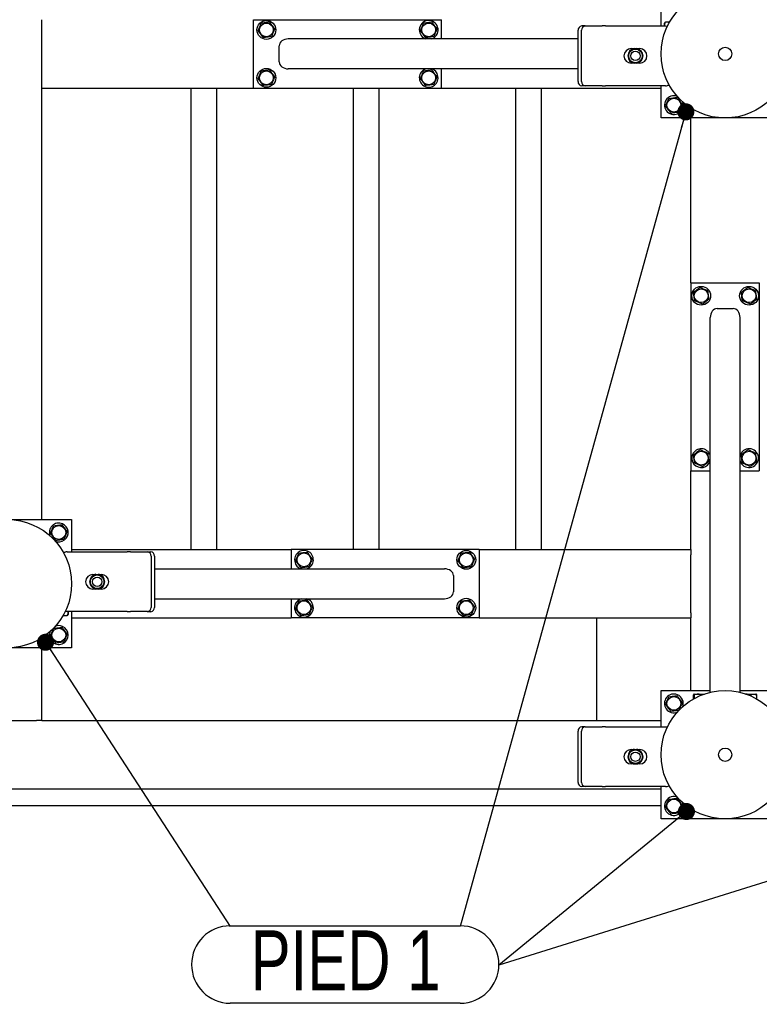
# Model space of a CAD drawing. Header units: millimetres. Extents: x 0 to 841, y 0 to 594.
# Tile 150 of 177: x 539 to 583, y 316 to 374. Entities that reach past the tile are written whole.
import ezdxf

# ---------------------------------------------------------------- set-up
doc = ezdxf.new("R2010")
doc.units = ezdxf.units.MM
doc.layers.add('COTES', color=1, linetype='Continuous')
doc.layers.add('NOTES', color=6, linetype='Continuous')
doc.layers.add('TRAIT-FORT', color=4, linetype='Continuous', lineweight=25)
doc.styles.add('SLDTEXTSTYLE1', font='TXT', dxfattribs={"width": 0.75})
doc.dimstyles.new('SLDDIMSTYLE0', dxfattribs={"dimtxt": 3, "dimasz": 2, "dimexe": 0, "dimexo": 0.0625, "dimgap": 0.75, "dimtad": 1, "dimdec": 0, "dimlfac": 20, "dimrnd": 1e-09, "dimzin": 12, "dimdsep": 46, "dimtxsty": 'SLDTEXTSTYLE1', "dimsah": 1, "dimcen": 0.09, "dimadec": 0, "dimazin": 3, "dimtfac": 1, "dimtdec": 0, "dimtofl": 0, "dimtmove": 0, "dimatfit": 3, "dimfxl": 1, "dimfrac": 2, "dimtolj": 1, "dimtzin": 12, "dimarcsym": 0})
doc.dimstyles.new('SLDDIMSTYLE2', dxfattribs={"dimtxt": 0.18, "dimasz": 1, "dimexe": 0, "dimexo": 0.0625, "dimgap": 0, "dimtad": 0, "dimtih": 1, "dimtoh": 1, "dimdec": 0, "dimrnd": 1e-09, "dimzin": 0, "dimdsep": 46, "dimtxsty": 'Standard', "dimblk1": 'DOT', "dimblk2": 'DOT', "dimsah": 1, "dimcen": 0.09, "dimadec": 0, "dimazin": 0, "dimtfac": 1, "dimtdec": 0, "dimtofl": 0, "dimtmove": 0, "dimatfit": 3, "dimldrblk": 'DOT', "dimfxl": 1, "dimfrac": 2, "dimtolj": 1, "dimtzin": 0, "dimarcsym": 0})

# ---------------------------------------------------------------- blocks, each defined once
blk = doc.blocks.new('_D_33')
at = {"layer": 'COTES', "color": 1, "transparency": 16777216}
for p, q in [((489.662, 327.883), (474.057, 327.883)), ((475.057, 327.883), (475.057, 290.383)), ((620.662, 290.383), (474.057, 290.383))]:
    blk.add_line(p, q, dxfattribs=at)
for points in [[(475.057, 327.883), (474.557, 325.883), (475.557, 325.883)], [(475.057, 290.383), (475.557, 292.383), (474.557, 292.383)]]:
    blk.add_solid(points, dxfattribs=at)
at = {"layer": 'COTES', "color": 1, "transparency": 16777216, "char_height": 3, "attachment_point": 1, "rotation": 90, "style": 'SLDTEXTSTYLE1'}
for s, insert in [('TOLES', (471.19, 307.448)), ('750', (471.19, 299.673))]:
    blk.add_mtext(s, dxfattribs=dict(at, insert=insert))
blk = doc.blocks.new('SW_NOTE_30')
at = {"layer": 'NOTES', "color": 0}
for p, q in [((-15.723, 2.31), (-2.264, 2.31)), ((-2.264, -2.218), (-15.723, -2.218))]:
    blk.add_line(p, q, dxfattribs=at)
for centre, start, end in [((-15.723, 0.046), 90, 270), ((-2.264, 0.046), 270, 90)]:
    blk.add_arc(centre, 2.264, start, end, dxfattribs=at)
at = {"layer": 'NOTES', "color": 0, "insert": (-8.971, 2.041), "char_height": 3.5, "attachment_point": 2, "style": 'SLDTEXTSTYLE1'}
blk.add_mtext('PIED 1', dxfattribs=at)
blk = doc.blocks.new('_Dot')
at = {"color": 0, "linetype": 'ByBlock', "lineweight": -2}
blk.add_line((-0.5, 0), (-1, 0), dxfattribs=at)
at = {"color": 0, "linetype": 'ByBlock', "const_width": 0.5}
blk.add_lwpolyline([(-0.25, 0, 1), (0.25, 0, 1)], format="xyb", close=True, dxfattribs=at)

msp = doc.modelspace()

# ---------------------------------------------------------------- linework, layer by layer
at = {"layer": 'TRAIT-FORT', "color": 4, "linetype": 'Continuous', "lineweight": 25}
for p, q in [((576.912, 373.515), (576.912, 375.633)), ((540.662, 373.583), (540.662, 373.883)), ((553.062, 369.883), (553.062, 373.883)), ((553.062, 373.883), (564.062, 373.883)), ((564.062, 372.758), (564.062, 373.883)), ((540.662, 370.183), (540.662, 373.583)), ((572.474, 373.515), (572.274, 373.515)), ((572.474, 373.515), (573.463, 373.515)), ((573.663, 373.515), (573.463, 373.515)), ((573.663, 373.515), (577.163, 373.515)), ((577.126, 373.711), (577.112, 373.687)), ((577.112, 373.515), (577.112, 373.687)), ((577.401, 373.735), (577.162, 373.735)), ((572.057, 372.758), (555.088, 372.758)), ((563.101, 372.775), (563.148, 372.758)), ((572.057, 370.265), (572.057, 373.265)), ((572.257, 370.265), (572.257, 373.265)), ((554.562, 371.408), (554.562, 372.358)), ((575.163, 372.19), (575.291, 372.19)), ((575.278, 372.168), (575.325, 372.194)), ((575.325, 372.194), (575.329, 372.199)), ((575.325, 372.153), (575.325, 372.194)), ((575.329, 372.199), (575.34, 372.19)), ((575.34, 372.156), (575.34, 372.19)), ((575.487, 372.19), (575.498, 372.199)), ((575.487, 372.156), (575.487, 372.19)), ((575.498, 372.199), (575.502, 372.194)), ((575.502, 372.194), (575.502, 372.153)), ((575.502, 372.194), (575.549, 372.168)), ((575.536, 372.19), (575.663, 372.19)), ((572.057, 371.008), (555.088, 371.008)), ((564.062, 369.883), (564.062, 371.008)), ((575.291, 371.34), (575.163, 371.34)), ((575.325, 371.336), (575.278, 371.362)), ((575.325, 371.336), (575.325, 371.378)), ((575.329, 371.331), (575.325, 371.336)), ((575.34, 371.34), (575.329, 371.331)), ((575.34, 371.374), (575.34, 371.34)), ((575.487, 371.374), (575.487, 371.34)), ((575.498, 371.331), (575.487, 371.34)), ((575.502, 371.336), (575.498, 371.331)), ((575.502, 371.378), (575.502, 371.336)), ((575.549, 371.362), (575.502, 371.336)), ((575.663, 371.34), (575.536, 371.34)), ((540.662, 369.883), (540.662, 370.183)), ((540.662, 344.633), (540.662, 369.883)), ((540.662, 369.883), (553.062, 369.883)), ((549.412, 342.883), (549.412, 369.883)), ((550.912, 342.883), (550.912, 369.883)), ((553.062, 369.883), (564.062, 369.883)), ((558.912, 342.883), (558.912, 369.883)), ((560.412, 342.883), (560.412, 369.883)), ((564.062, 369.883), (576.912, 369.883)), ((568.412, 342.883), (568.412, 369.883)), ((569.912, 342.883), (569.912, 369.883)), ((572.474, 370.015), (572.274, 370.015)), ((573.463, 370.015), (572.474, 370.015)), ((573.463, 370.015), (573.663, 370.015)), ((577.163, 370.015), (573.663, 370.015)), ((576.912, 368.133), (576.912, 370.015)), ((577.401, 370.031), (577.289, 370.031)), ((584.412, 368.133), (576.912, 368.133)), ((578.662, 358.483), (578.662, 368.133)), ((578.662, 358.483), (578.662, 347.483)), ((578.662, 358.483), (582.662, 358.483)), ((582.662, 358.483), (582.662, 347.483)), ((580.187, 356.983), (581.137, 356.983)), ((579.787, 334.53), (579.787, 356.458)), ((581.537, 334.53), (581.537, 356.458)), ((581.554, 348.444), (581.537, 348.397)), ((578.662, 342.883), (578.662, 347.483)), ((578.662, 347.483), (579.787, 347.483)), ((581.537, 347.483), (582.662, 347.483)), ((534.912, 344.633), (542.412, 344.633)), ((542.412, 344.633), (542.412, 342.751)), ((542.161, 342.751), (545.661, 342.751)), ((542.412, 342.883), (555.262, 342.883)), ((545.861, 342.751), (545.661, 342.751)), ((545.861, 342.751), (546.85, 342.751)), ((546.85, 342.751), (547.05, 342.751)), ((555.262, 342.883), (555.262, 341.758)), ((566.262, 342.883), (555.262, 342.883)), ((566.262, 342.883), (578.662, 342.883)), ((566.262, 342.883), (566.262, 338.883)), ((578.662, 342.883), (578.662, 342.583)), ((541.923, 342.735), (542.035, 342.735)), ((547.067, 342.501), (547.067, 339.501)), ((547.267, 342.501), (547.267, 339.501)), ((578.662, 339.183), (578.662, 342.583)), ((547.267, 341.758), (564.237, 341.758)), ((543.661, 341.426), (543.788, 341.426)), ((543.775, 341.404), (543.822, 341.43)), ((543.822, 341.43), (543.827, 341.435)), ((543.822, 341.389), (543.822, 341.43)), ((543.827, 341.435), (543.838, 341.426)), ((543.838, 341.392), (543.838, 341.426)), ((543.984, 341.426), (543.995, 341.435)), ((543.984, 341.392), (543.984, 341.426)), ((543.995, 341.435), (543.999, 341.43)), ((543.999, 341.43), (543.999, 341.389)), ((543.999, 341.43), (544.046, 341.404)), ((544.033, 341.426), (544.161, 341.426)), ((564.762, 341.358), (564.762, 340.408)), ((543.788, 340.576), (543.661, 340.576)), ((543.822, 340.572), (543.775, 340.599)), ((543.822, 340.572), (543.822, 340.614)), ((543.827, 340.567), (543.822, 340.572)), ((543.838, 340.576), (543.827, 340.567)), ((543.838, 340.61), (543.838, 340.576)), ((543.984, 340.61), (543.984, 340.576)), ((543.995, 340.567), (543.984, 340.576)), ((543.999, 340.572), (543.995, 340.567)), ((543.999, 340.614), (543.999, 340.572)), ((544.046, 340.599), (543.999, 340.572)), ((544.161, 340.576), (544.033, 340.576)), ((547.267, 340.008), (564.237, 340.008)), ((555.262, 340.008), (555.262, 338.883)), ((556.223, 339.991), (556.176, 340.008)), ((541.923, 339.031), (542.162, 339.031)), ((545.661, 339.251), (542.161, 339.251)), ((542.198, 339.055), (542.212, 339.079)), ((542.212, 339.251), (542.212, 339.079)), ((542.412, 339.251), (542.412, 337.133)), ((542.412, 338.883), (555.262, 338.883)), ((545.661, 339.251), (545.861, 339.251)), ((546.85, 339.251), (545.861, 339.251)), ((546.85, 339.251), (547.05, 339.251)), ((566.262, 338.883), (555.262, 338.883)), ((566.262, 338.883), (578.662, 338.883)), ((573.162, 332.883), (573.162, 338.883)), ((578.662, 339.183), (578.662, 338.883)), ((578.662, 334.633), (578.662, 338.883)), ((542.412, 337.133), (534.912, 337.133)), ((540.662, 332.883), (540.662, 337.133)), ((576.912, 332.515), (576.912, 334.633)), ((576.912, 334.633), (579.787, 334.633)), ((578.81, 334.144), (578.81, 334.383)), ((578.858, 334.433), (578.834, 334.419)), ((578.858, 334.433), (579.454, 334.433)), ((578.871, 334.178), (578.871, 334.383)), ((581.537, 334.633), (584.412, 334.633)), ((581.87, 334.433), (582.466, 334.433)), ((582.123, 334.337), (582.123, 334.383)), ((582.49, 334.419), (582.466, 334.433)), ((582.514, 334.144), (582.514, 334.383)), ((536.962, 332.883), (540.362, 332.883)), ((540.662, 332.883), (540.362, 332.883)), ((540.662, 332.883), (576.912, 332.883)), ((572.474, 332.515), (572.274, 332.515)), ((572.474, 332.515), (573.463, 332.515)), ((573.663, 332.515), (573.463, 332.515)), ((573.663, 332.515), (577.163, 332.515)), ((572.057, 329.265), (572.057, 332.265)), ((572.257, 329.265), (572.257, 332.265)), ((575.163, 331.19), (575.291, 331.19)), ((575.278, 331.168), (575.325, 331.194)), ((575.325, 331.194), (575.329, 331.199)), ((575.325, 331.153), (575.325, 331.194)), ((575.329, 331.199), (575.34, 331.19)), ((575.34, 331.156), (575.34, 331.19)), ((575.487, 331.19), (575.498, 331.199)), ((575.487, 331.156), (575.487, 331.19)), ((575.498, 331.199), (575.502, 331.194)), ((575.502, 331.194), (575.502, 331.153)), ((575.502, 331.194), (575.549, 331.168)), ((575.536, 331.19), (575.663, 331.19)), ((575.291, 330.34), (575.163, 330.34)), ((575.325, 330.336), (575.278, 330.362)), ((575.325, 330.336), (575.325, 330.378)), ((575.329, 330.331), (575.325, 330.336)), ((575.34, 330.34), (575.329, 330.331)), ((575.34, 330.374), (575.34, 330.34)), ((575.487, 330.374), (575.487, 330.34)), ((575.498, 330.331), (575.487, 330.34)), ((575.502, 330.336), (575.498, 330.331)), ((575.502, 330.378), (575.502, 330.336)), ((575.549, 330.362), (575.502, 330.336)), ((575.663, 330.34), (575.536, 330.34)), ((572.474, 329.015), (572.274, 329.015)), ((573.463, 329.015), (572.474, 329.015)), ((573.463, 329.015), (573.663, 329.015)), ((577.163, 329.015), (573.663, 329.015)), ((576.912, 327.133), (576.912, 329.015)), ((521.262, 328.883), (576.912, 328.883)), ((576.912, 327.883), (497.412, 327.883)), ((584.412, 327.133), (576.912, 327.133))]:
    msp.add_line(p, q, dxfattribs=at)
at = {"layer": 'TRAIT-FORT', "color": 4, "linetype": 'Continuous', "lineweight": 25, "flags": 128}
for points in [[(577.163, 373.515), (577.261, 373.505), (577.286, 373.5)], [(542.161, 339.251), (542.063, 339.261), (542.038, 339.266)], [(577.163, 332.515), (577.261, 332.505), (577.28, 332.501)]]:
    msp.add_lwpolyline(points, dxfattribs=at)
at = {"layer": 'TRAIT-FORT', "color": 4, "linetype": 'Continuous', "lineweight": 25}
for centre, radius in [((580.662, 371.883), 3.75), ((553.812, 373.283), 0.55), ((553.812, 373.283), 0.404), ((563.312, 373.283), 0.404), ((575.413, 371.765), 0.397), ((580.662, 371.883), 0.389), ((575.413, 371.765), 0.272), ((553.812, 370.483), 0.55), ((553.812, 370.483), 0.404), ((563.312, 370.483), 0.404), ((577.662, 368.883), 0.404), ((579.262, 357.733), 0.55), ((579.262, 357.733), 0.404), ((582.062, 357.733), 0.55), ((582.062, 357.733), 0.404), ((579.262, 348.233), 0.404), ((582.062, 348.233), 0.404), ((538.662, 340.883), 3.75), ((541.662, 343.883), 0.404), ((565.512, 342.283), 0.55), ((556.012, 342.283), 0.404), ((565.512, 342.283), 0.404), ((543.911, 341.001), 0.397), ((543.911, 341.001), 0.272), ((556.012, 339.483), 0.404), ((565.512, 339.483), 0.55), ((565.512, 339.483), 0.404), ((541.662, 337.883), 0.404), ((580.662, 330.883), 3.75), ((577.662, 333.883), 0.404), ((580.662, 330.883), 0.389), ((575.413, 330.765), 0.397), ((575.413, 330.765), 0.272), ((577.662, 327.883), 0.404)]:
    msp.add_circle(centre, radius, dxfattribs=at)
for centre, radius, start, end in [((563.312, 373.283), 0.55, 287.34144, 247.47733), ((572.292, 373.281), 0.235, 94.40195, 183.81126), ((572.492, 373.281), 0.235, 94.40195, 183.81126), ((575.163, 371.765), 0.425, 90, 270), ((575.413, 371.765), 0.442, 100.96644, 259.03356), ((575.413, 371.765), 0.425, 108.57513, 251.42487), ((575.413, 371.765), 0.442, 280.96644, 79.03356), ((575.413, 371.765), 0.425, 288.57513, 71.42487), ((575.663, 371.765), 0.425, 270, 90), ((563.312, 370.483), 0.55, 107.34144, 247.47733), ((563.312, 370.483), 0.55, 247.47733, 72.65856), ((572.292, 370.249), 0.235, 176.18874, 265.59805), ((572.492, 370.249), 0.235, 176.18874, 265.59805), ((577.163, 370.515), 0.5, 270, 296.94304), ((577.662, 368.883), 0.55, 69.54612, 20.45389), ((579.262, 348.233), 0.55, 17.34144, 157.47733), ((582.062, 348.233), 0.55, 197.34144, 157.47733), ((579.262, 348.233), 0.55, 157.47733, 342.65856), ((541.662, 343.883), 0.55, 67.47733, 202.09162), ((541.662, 343.883), 0.55, 247.12036, 67.47733), ((542.161, 342.251), 0.5, 90, 116.94304), ((546.832, 342.517), 0.235, 356.18874, 85.59805), ((547.032, 342.517), 0.235, 356.18874, 85.59805), ((556.012, 342.283), 0.55, 67.47733, 252.65856), ((556.012, 342.283), 0.55, 287.34144, 67.47733), ((543.661, 341.001), 0.425, 90, 270), ((543.911, 341.001), 0.442, 100.96644, 259.03356), ((543.911, 341.001), 0.425, 108.57513, 251.42487), ((543.911, 341.001), 0.442, 280.96644, 79.03356), ((543.911, 341.001), 0.425, 288.57513, 71.42487), ((544.161, 341.001), 0.425, 270, 90), ((556.012, 339.483), 0.55, 107.34144, 67.47733), ((546.832, 339.485), 0.235, 274.40195, 3.81126), ((547.032, 339.485), 0.235, 274.40195, 3.81126), ((541.662, 337.883), 0.55, 156.3019, 67.47733), ((541.662, 337.883), 0.55, 67.47733, 113.8641), ((577.662, 333.883), 0.55, 67.47733, 290.62426), ((577.662, 333.883), 0.55, 339.3757, 67.47733), ((572.292, 332.281), 0.235, 94.40195, 183.81126), ((572.492, 332.281), 0.235, 94.40195, 183.81126), ((575.163, 330.765), 0.425, 90, 270), ((575.413, 330.765), 0.442, 100.96644, 259.03356), ((575.413, 330.765), 0.425, 108.57513, 251.42487), ((575.413, 330.765), 0.442, 280.96644, 79.03356), ((575.413, 330.765), 0.425, 288.57513, 71.42487), ((575.663, 330.765), 0.425, 270, 90), ((572.292, 329.249), 0.235, 176.18874, 265.59805), ((572.492, 329.249), 0.235, 176.18874, 265.59805), ((577.163, 329.515), 0.5, 270, 296.11089), ((577.662, 327.883), 0.55, 67.47733, 24.28368)]:
    msp.add_arc(centre, radius, start, end, dxfattribs=at)
for centre, major_axis, start_param, end_param in [((555.088, 372.358), (-0.525, 0), 4.712389, 6.283185), ((555.088, 371.408), (-0.525, 0), 0, 1.570796), ((580.187, 356.458), (0, 0.525), 0, 1.570796), ((581.137, 356.458), (0, 0.525), 4.712389, 6.283185), ((564.237, 341.358), (0.525, 0), 0, 1.570796), ((564.237, 340.408), (0.525, 0), 4.712389, 6.283185)]:
    msp.add_ellipse(centre, major_axis=major_axis, ratio=0.761243, start_param=start_param, end_param=end_param, dxfattribs=at)
for points, knots in [([(553.325, 373.222), (553.342, 373.262), (553.375, 373.341), (553.425, 373.459), (553.472, 373.571), (553.501, 373.64), (553.516, 373.675)], [0, 0, 0, 0, 0.264605, 0.534948, 0.765343, 1, 1, 1, 1]), ([(554.003, 373.735), (553.941, 373.727), (553.839, 373.715), (553.69, 373.696), (553.59, 373.684), (553.533, 373.677), (553.516, 373.675)], [0, 0, 0, 0, 0.3855495, 0.6376419, 0.8965462, 1, 1, 1, 1]), ([(554.299, 373.344), (554.273, 373.378), (554.221, 373.446), (554.144, 373.548), (554.071, 373.645), (554.026, 373.705), (554.003, 373.735)], [0, 0, 0, 0, 0.264605, 0.534948, 0.765343, 1, 1, 1, 1]), ([(554.299, 373.344), (554.282, 373.304), (554.249, 373.225), (554.199, 373.108), (554.152, 372.995), (554.123, 372.926), (554.108, 372.892)], [0, 0, 0, 0, 0.264605, 0.534948, 0.765343, 1, 1, 1, 1]), ([(562.825, 373.222), (562.842, 373.262), (562.875, 373.341), (562.925, 373.459), (562.972, 373.571), (563.001, 373.64), (563.016, 373.675)], [0, 0, 0, 0, 0.264605, 0.534948, 0.765343, 1, 1, 1, 1]), ([(563.503, 373.735), (563.441, 373.727), (563.339, 373.715), (563.19, 373.696), (563.09, 373.684), (563.033, 373.677), (563.016, 373.675)], [0, 0, 0, 0, 0.3855495, 0.6376419, 0.8965462, 1, 1, 1, 1]), ([(563.799, 373.344), (563.773, 373.378), (563.721, 373.446), (563.644, 373.548), (563.571, 373.645), (563.526, 373.705), (563.503, 373.735)], [0, 0, 0, 0, 0.264605, 0.534948, 0.765343, 1, 1, 1, 1]), ([(563.799, 373.344), (563.782, 373.304), (563.749, 373.225), (563.699, 373.108), (563.652, 372.995), (563.623, 372.926), (563.608, 372.892)], [0, 0, 0, 0, 0.264605, 0.534948, 0.765343, 1, 1, 1, 1]), ([(577.128, 373.515), (577.126, 373.528), (577.122, 373.571), (577.134, 373.645), (577.153, 373.705), (577.162, 373.735)], [0, 0, 0, 0, 0.1719183, 0.5821651, 1, 1, 1, 1]), ([(577.162, 373.735), (577.144, 373.727), (577.126, 373.72), (577.127, 373.712), (577.127, 373.711)], [0, 0, 0, 0, 0.977492, 1, 1, 1, 1]), ([(553.325, 373.222), (553.351, 373.189), (553.403, 373.12), (553.48, 373.018), (553.553, 372.921), (553.598, 372.861), (553.621, 372.831)], [0, 0, 0, 0, 0.264605, 0.534948, 0.765343, 1, 1, 1, 1]), ([(554.108, 372.892), (554.046, 372.884), (553.944, 372.871), (553.795, 372.853), (553.695, 372.84), (553.637, 372.833), (553.621, 372.831)], [0, 0, 0, 0, 0.385549, 0.637642, 0.896546, 1, 1, 1, 1]), ([(562.825, 373.222), (562.851, 373.189), (562.903, 373.12), (562.98, 373.018), (563.053, 372.921), (563.098, 372.861), (563.121, 372.831)], [0, 0, 0, 0, 0.264605, 0.534948, 0.765343, 1, 1, 1, 1]), ([(563.608, 372.892), (563.546, 372.884), (563.444, 372.871), (563.295, 372.853), (563.195, 372.84), (563.137, 372.833), (563.121, 372.831)], [0, 0, 0, 0, 0.385549, 0.637642, 0.896546, 1, 1, 1, 1]), ([(575.278, 372.168), (575.27, 372.159), (575.259, 372.149), (575.249, 372.126), (575.247, 372.121)], [0, 0, 0, 0, 0.753414, 1, 1, 1, 1]), ([(575.34, 372.19), (575.342, 372.19), (575.345, 372.19), (575.359, 372.191), (575.379, 372.192), (575.398, 372.193), (575.418, 372.193), (575.438, 372.192), (575.46, 372.191), (575.477, 372.19), (575.485, 372.19), (575.486, 372.19), (575.487, 372.19)], [0, 0, 0, 0, 0.112459, 0.224891, 0.338077, 0.451935, 0.500009, 0.61321, 0.72639, 0.840088, 0.953755, 1, 1, 1, 1]), ([(575.549, 372.168), (575.557, 372.16), (575.567, 372.15), (575.576, 372.13), (575.578, 372.127)], [0, 0, 0, 0, 0.82796, 1, 1, 1, 1]), ([(575.278, 371.362), (575.27, 371.371), (575.259, 371.381), (575.249, 371.403), (575.247, 371.409)], [0, 0, 0, 0, 0.7627548, 1, 1, 1, 1]), ([(575.487, 371.34), (575.485, 371.34), (575.482, 371.341), (575.468, 371.34), (575.448, 371.338), (575.429, 371.337), (575.409, 371.337), (575.389, 371.338), (575.367, 371.339), (575.35, 371.34), (575.342, 371.341), (575.341, 371.34), (575.34, 371.34)], [0, 0, 0, 0, 0.112459, 0.224891, 0.338077, 0.451935, 0.500009, 0.61321, 0.72639, 0.840088, 0.953755, 1, 1, 1, 1]), ([(575.549, 371.362), (575.557, 371.371), (575.571, 371.386), (575.583, 371.415), (575.588, 371.427)], [0, 0, 0, 0, 0.593144, 1, 1, 1, 1]), ([(553.325, 370.422), (553.342, 370.462), (553.375, 370.541), (553.425, 370.659), (553.472, 370.771), (553.501, 370.84), (553.516, 370.875)], [0, 0, 0, 0, 0.264605, 0.534948, 0.765343, 1, 1, 1, 1]), ([(553.325, 370.422), (553.351, 370.389), (553.403, 370.32), (553.48, 370.218), (553.553, 370.121), (553.598, 370.061), (553.621, 370.031)], [0, 0, 0, 0, 0.264605, 0.534948, 0.765343, 1, 1, 1, 1]), ([(554.003, 370.935), (553.941, 370.927), (553.839, 370.915), (553.69, 370.896), (553.59, 370.884), (553.533, 370.877), (553.516, 370.875)], [0, 0, 0, 0, 0.3855495, 0.6376419, 0.8965462, 1, 1, 1, 1]), ([(554.299, 370.544), (554.273, 370.578), (554.221, 370.646), (554.144, 370.748), (554.071, 370.845), (554.026, 370.905), (554.003, 370.935)], [0, 0, 0, 0, 0.264605, 0.534948, 0.765343, 1, 1, 1, 1]), ([(554.299, 370.544), (554.282, 370.504), (554.249, 370.425), (554.199, 370.308), (554.152, 370.195), (554.123, 370.126), (554.108, 370.092)], [0, 0, 0, 0, 0.264605, 0.534948, 0.765343, 1, 1, 1, 1]), ([(562.825, 370.422), (562.842, 370.462), (562.875, 370.541), (562.925, 370.659), (562.972, 370.771), (563.001, 370.84), (563.016, 370.875)], [0, 0, 0, 0, 0.264605, 0.534948, 0.765343, 1, 1, 1, 1]), ([(562.825, 370.422), (562.851, 370.389), (562.903, 370.32), (562.98, 370.218), (563.053, 370.121), (563.098, 370.061), (563.121, 370.031)], [0, 0, 0, 0, 0.264605, 0.534948, 0.765343, 1, 1, 1, 1]), ([(563.503, 370.935), (563.441, 370.927), (563.339, 370.915), (563.19, 370.896), (563.09, 370.884), (563.033, 370.877), (563.016, 370.875)], [0, 0, 0, 0, 0.3855495, 0.6376419, 0.8965462, 1, 1, 1, 1]), ([(563.799, 370.544), (563.773, 370.578), (563.721, 370.646), (563.644, 370.748), (563.571, 370.845), (563.526, 370.905), (563.503, 370.935)], [0, 0, 0, 0, 0.264605, 0.534948, 0.765343, 1, 1, 1, 1]), ([(563.799, 370.544), (563.782, 370.504), (563.749, 370.425), (563.699, 370.308), (563.652, 370.195), (563.623, 370.126), (563.608, 370.092)], [0, 0, 0, 0, 0.264605, 0.534948, 0.765343, 1, 1, 1, 1]), ([(554.108, 370.092), (554.046, 370.084), (553.944, 370.071), (553.795, 370.053), (553.695, 370.04), (553.637, 370.033), (553.621, 370.031)], [0, 0, 0, 0, 0.385549, 0.637642, 0.896546, 1, 1, 1, 1]), ([(563.608, 370.092), (563.546, 370.084), (563.444, 370.071), (563.295, 370.053), (563.195, 370.04), (563.137, 370.033), (563.121, 370.031)], [0, 0, 0, 0, 0.385549, 0.637642, 0.896546, 1, 1, 1, 1]), ([(577.175, 368.822), (577.192, 368.862), (577.225, 368.941), (577.275, 369.059), (577.322, 369.171), (577.351, 369.24), (577.366, 369.275)], [0, 0, 0, 0, 0.264605, 0.534948, 0.765343, 1, 1, 1, 1]), ([(577.366, 369.275), (577.428, 369.282), (577.531, 369.295), (577.679, 369.314), (577.779, 369.326), (577.837, 369.333), (577.853, 369.335)], [0, 0, 0, 0, 0.385549, 0.637642, 0.896546, 1, 1, 1, 1]), ([(578.149, 368.944), (578.123, 368.978), (578.071, 369.046), (577.994, 369.148), (577.921, 369.245), (577.876, 369.305), (577.853, 369.335)], [0, 0, 0, 0, 0.264605, 0.534948, 0.765343, 1, 1, 1, 1]), ([(577.175, 368.822), (577.201, 368.789), (577.253, 368.72), (577.33, 368.618), (577.403, 368.521), (577.448, 368.461), (577.471, 368.431)], [0, 0, 0, 0, 0.264605, 0.534948, 0.765343, 1, 1, 1, 1]), ([(578.149, 368.944), (578.132, 368.904), (578.099, 368.825), (578.049, 368.708), (578.002, 368.595), (577.973, 368.526), (577.958, 368.492)], [0, 0, 0, 0, 0.264605, 0.534948, 0.765343, 1, 1, 1, 1]), ([(577.471, 368.431), (577.533, 368.439), (577.635, 368.452), (577.784, 368.47), (577.884, 368.482), (577.942, 368.49), (577.958, 368.492)], [0, 0, 0, 0, 0.3855495, 0.6376419, 0.8965462, 1, 1, 1, 1]), ([(579.201, 358.22), (579.167, 358.194), (579.099, 358.142), (578.997, 358.066), (578.9, 357.992), (578.84, 357.947), (578.81, 357.924)], [0, 0, 0, 0, 0.264605, 0.534948, 0.765343, 1, 1, 1, 1]), ([(578.871, 357.437), (578.863, 357.499), (578.85, 357.602), (578.832, 357.75), (578.819, 357.85), (578.812, 357.908), (578.81, 357.924)], [0, 0, 0, 0, 0.385549, 0.637642, 0.896546, 1, 1, 1, 1]), ([(579.201, 358.22), (579.241, 358.204), (579.32, 358.17), (579.438, 358.12), (579.55, 358.073), (579.619, 358.044), (579.654, 358.029)], [0, 0, 0, 0, 0.2646049, 0.5349477, 0.7653431, 1, 1, 1, 1]), ([(579.714, 357.542), (579.706, 357.604), (579.694, 357.707), (579.675, 357.855), (579.663, 357.955), (579.656, 358.013), (579.654, 358.029)], [0, 0, 0, 0, 0.385549, 0.637642, 0.896546, 1, 1, 1, 1]), ([(582.001, 358.22), (581.967, 358.194), (581.899, 358.142), (581.797, 358.066), (581.7, 357.992), (581.64, 357.947), (581.61, 357.924)], [0, 0, 0, 0, 0.264605, 0.534948, 0.765343, 1, 1, 1, 1]), ([(581.671, 357.437), (581.663, 357.499), (581.65, 357.602), (581.632, 357.75), (581.619, 357.85), (581.612, 357.908), (581.61, 357.924)], [0, 0, 0, 0, 0.385549, 0.637642, 0.896546, 1, 1, 1, 1]), ([(582.001, 358.22), (582.041, 358.204), (582.12, 358.17), (582.238, 358.12), (582.35, 358.073), (582.419, 358.044), (582.454, 358.029)], [0, 0, 0, 0, 0.2646049, 0.5349477, 0.7653431, 1, 1, 1, 1]), ([(582.514, 357.542), (582.506, 357.604), (582.494, 357.707), (582.475, 357.855), (582.463, 357.955), (582.456, 358.013), (582.454, 358.029)], [0, 0, 0, 0, 0.385549, 0.637642, 0.896546, 1, 1, 1, 1]), ([(579.323, 357.246), (579.283, 357.263), (579.204, 357.296), (579.087, 357.346), (578.974, 357.393), (578.905, 357.422), (578.871, 357.437)], [0, 0, 0, 0, 0.264605, 0.534948, 0.765343, 1, 1, 1, 1]), ([(579.323, 357.246), (579.357, 357.272), (579.425, 357.324), (579.527, 357.401), (579.624, 357.474), (579.684, 357.519), (579.714, 357.542)], [0, 0, 0, 0, 0.2646049, 0.5349477, 0.7653431, 1, 1, 1, 1]), ([(582.123, 357.246), (582.083, 357.263), (582.004, 357.296), (581.887, 357.346), (581.774, 357.393), (581.705, 357.422), (581.671, 357.437)], [0, 0, 0, 0, 0.264605, 0.534948, 0.765343, 1, 1, 1, 1]), ([(582.123, 357.246), (582.157, 357.272), (582.225, 357.324), (582.327, 357.401), (582.424, 357.474), (582.484, 357.519), (582.514, 357.542)], [0, 0, 0, 0, 0.2646049, 0.5349477, 0.7653431, 1, 1, 1, 1]), ([(579.201, 348.72), (579.167, 348.694), (579.099, 348.642), (578.997, 348.566), (578.9, 348.492), (578.84, 348.447), (578.81, 348.424)], [0, 0, 0, 0, 0.264605, 0.534948, 0.765343, 1, 1, 1, 1]), ([(579.201, 348.72), (579.241, 348.704), (579.32, 348.67), (579.438, 348.62), (579.55, 348.573), (579.619, 348.544), (579.654, 348.529)], [0, 0, 0, 0, 0.2646049, 0.5349477, 0.7653431, 1, 1, 1, 1]), ([(579.714, 348.042), (579.706, 348.104), (579.694, 348.207), (579.675, 348.355), (579.663, 348.455), (579.656, 348.513), (579.654, 348.529)], [0, 0, 0, 0, 0.385549, 0.637642, 0.896546, 1, 1, 1, 1]), ([(582.001, 348.72), (581.967, 348.694), (581.899, 348.642), (581.797, 348.566), (581.7, 348.492), (581.64, 348.447), (581.61, 348.424)], [0, 0, 0, 0, 0.264605, 0.534948, 0.765343, 1, 1, 1, 1]), ([(582.001, 348.72), (582.041, 348.704), (582.12, 348.67), (582.238, 348.62), (582.35, 348.573), (582.419, 348.544), (582.454, 348.529)], [0, 0, 0, 0, 0.2646049, 0.5349477, 0.7653431, 1, 1, 1, 1]), ([(582.514, 348.042), (582.506, 348.104), (582.494, 348.207), (582.475, 348.355), (582.463, 348.455), (582.456, 348.513), (582.454, 348.529)], [0, 0, 0, 0, 0.385549, 0.637642, 0.896546, 1, 1, 1, 1]), ([(578.871, 347.937), (578.863, 347.999), (578.85, 348.102), (578.832, 348.25), (578.819, 348.35), (578.812, 348.408), (578.81, 348.424)], [0, 0, 0, 0, 0.385549, 0.637642, 0.896546, 1, 1, 1, 1]), ([(579.323, 347.746), (579.283, 347.763), (579.204, 347.796), (579.087, 347.846), (578.974, 347.893), (578.905, 347.922), (578.871, 347.937)], [0, 0, 0, 0, 0.264605, 0.534948, 0.765343, 1, 1, 1, 1]), ([(579.323, 347.746), (579.357, 347.772), (579.425, 347.824), (579.527, 347.901), (579.624, 347.974), (579.684, 348.019), (579.714, 348.042)], [0, 0, 0, 0, 0.2646049, 0.5349477, 0.7653431, 1, 1, 1, 1]), ([(581.671, 347.937), (581.663, 347.999), (581.65, 348.102), (581.632, 348.25), (581.619, 348.35), (581.612, 348.408), (581.61, 348.424)], [0, 0, 0, 0, 0.385549, 0.637642, 0.896546, 1, 1, 1, 1]), ([(582.123, 347.746), (582.083, 347.763), (582.004, 347.796), (581.887, 347.846), (581.774, 347.893), (581.705, 347.922), (581.671, 347.937)], [0, 0, 0, 0, 0.264605, 0.534948, 0.765343, 1, 1, 1, 1]), ([(582.123, 347.746), (582.157, 347.772), (582.225, 347.824), (582.327, 347.901), (582.424, 347.974), (582.484, 348.019), (582.514, 348.042)], [0, 0, 0, 0, 0.2646049, 0.5349477, 0.7653431, 1, 1, 1, 1]), ([(541.175, 343.822), (541.192, 343.862), (541.225, 343.941), (541.275, 344.059), (541.322, 344.171), (541.351, 344.24), (541.366, 344.275)], [0, 0, 0, 0, 0.264605, 0.534948, 0.765343, 1, 1, 1, 1]), ([(541.366, 344.275), (541.428, 344.282), (541.531, 344.295), (541.679, 344.314), (541.779, 344.326), (541.837, 344.333), (541.853, 344.335)], [0, 0, 0, 0, 0.385549, 0.637642, 0.896546, 1, 1, 1, 1]), ([(542.149, 343.944), (542.123, 343.978), (542.071, 344.046), (541.994, 344.148), (541.921, 344.245), (541.876, 344.305), (541.853, 344.335)], [0, 0, 0, 0, 0.264605, 0.534948, 0.765343, 1, 1, 1, 1]), ([(542.149, 343.944), (542.132, 343.904), (542.099, 343.825), (542.049, 343.708), (542.002, 343.595), (541.973, 343.526), (541.958, 343.492)], [0, 0, 0, 0, 0.264605, 0.534948, 0.765343, 1, 1, 1, 1]), ([(541.175, 343.822), (541.201, 343.789), (541.253, 343.72), (541.33, 343.618), (541.403, 343.521), (541.448, 343.461), (541.471, 343.431)], [0, 0, 0, 0, 0.264605, 0.534948, 0.765343, 1, 1, 1, 1]), ([(541.471, 343.431), (541.533, 343.439), (541.635, 343.452), (541.784, 343.47), (541.884, 343.482), (541.942, 343.49), (541.958, 343.492)], [0, 0, 0, 0, 0.3855495, 0.6376419, 0.8965462, 1, 1, 1, 1]), ([(555.525, 342.222), (555.542, 342.262), (555.575, 342.341), (555.625, 342.459), (555.672, 342.571), (555.701, 342.64), (555.716, 342.675)], [0, 0, 0, 0, 0.264605, 0.534948, 0.765343, 1, 1, 1, 1]), ([(555.525, 342.222), (555.551, 342.189), (555.603, 342.12), (555.68, 342.018), (555.753, 341.921), (555.798, 341.861), (555.821, 341.831)], [0, 0, 0, 0, 0.264605, 0.534948, 0.765343, 1, 1, 1, 1]), ([(555.716, 342.675), (555.778, 342.682), (555.881, 342.695), (556.029, 342.714), (556.129, 342.726), (556.187, 342.733), (556.203, 342.735)], [0, 0, 0, 0, 0.385549, 0.637642, 0.896546, 1, 1, 1, 1]), ([(556.499, 342.344), (556.473, 342.378), (556.421, 342.446), (556.344, 342.548), (556.271, 342.645), (556.226, 342.705), (556.203, 342.735)], [0, 0, 0, 0, 0.264605, 0.534948, 0.765343, 1, 1, 1, 1]), ([(556.499, 342.344), (556.482, 342.304), (556.449, 342.225), (556.399, 342.108), (556.352, 341.995), (556.323, 341.926), (556.308, 341.892)], [0, 0, 0, 0, 0.264605, 0.534948, 0.765343, 1, 1, 1, 1]), ([(565.025, 342.222), (565.042, 342.262), (565.075, 342.341), (565.125, 342.459), (565.172, 342.571), (565.201, 342.64), (565.216, 342.675)], [0, 0, 0, 0, 0.264605, 0.534948, 0.765343, 1, 1, 1, 1]), ([(565.025, 342.222), (565.051, 342.189), (565.103, 342.12), (565.18, 342.018), (565.253, 341.921), (565.298, 341.861), (565.321, 341.831)], [0, 0, 0, 0, 0.264605, 0.534948, 0.765343, 1, 1, 1, 1]), ([(565.216, 342.675), (565.278, 342.682), (565.381, 342.695), (565.529, 342.714), (565.629, 342.726), (565.687, 342.733), (565.703, 342.735)], [0, 0, 0, 0, 0.385549, 0.637642, 0.896546, 1, 1, 1, 1]), ([(565.999, 342.344), (565.973, 342.378), (565.921, 342.446), (565.844, 342.548), (565.771, 342.645), (565.726, 342.705), (565.703, 342.735)], [0, 0, 0, 0, 0.264605, 0.534948, 0.765343, 1, 1, 1, 1]), ([(565.999, 342.344), (565.982, 342.304), (565.949, 342.225), (565.899, 342.108), (565.852, 341.995), (565.823, 341.926), (565.808, 341.892)], [0, 0, 0, 0, 0.264605, 0.534948, 0.765343, 1, 1, 1, 1]), ([(555.821, 341.831), (555.883, 341.839), (555.985, 341.852), (556.134, 341.87), (556.234, 341.882), (556.292, 341.89), (556.308, 341.892)], [0, 0, 0, 0, 0.3855495, 0.6376419, 0.8965462, 1, 1, 1, 1]), ([(565.321, 341.831), (565.383, 341.839), (565.485, 341.852), (565.634, 341.87), (565.734, 341.882), (565.792, 341.89), (565.808, 341.892)], [0, 0, 0, 0, 0.3855495, 0.6376419, 0.8965462, 1, 1, 1, 1]), ([(543.775, 341.404), (543.767, 341.395), (543.753, 341.38), (543.741, 341.351), (543.736, 341.34)], [0, 0, 0, 0, 0.593144, 1, 1, 1, 1]), ([(543.838, 341.426), (543.839, 341.426), (543.842, 341.426), (543.856, 341.427), (543.876, 341.428), (543.896, 341.429), (543.915, 341.429), (543.935, 341.429), (543.957, 341.427), (543.974, 341.426), (543.982, 341.426), (543.983, 341.426), (543.984, 341.426)], [0, 0, 0, 0, 0.112459, 0.224891, 0.338077, 0.451935, 0.500009, 0.61321, 0.72639, 0.840088, 0.953755, 1, 1, 1, 1]), ([(544.046, 341.404), (544.054, 341.395), (544.065, 341.385), (544.075, 341.363), (544.077, 341.358)], [0, 0, 0, 0, 0.7627548, 1, 1, 1, 1]), ([(543.775, 340.599), (543.767, 340.607), (543.757, 340.616), (543.748, 340.636), (543.747, 340.64)], [0, 0, 0, 0, 0.8279596, 1, 1, 1, 1]), ([(543.984, 340.576), (543.982, 340.576), (543.979, 340.577), (543.965, 340.576), (543.945, 340.574), (543.926, 340.573), (543.906, 340.573), (543.886, 340.574), (543.864, 340.575), (543.848, 340.576), (543.84, 340.577), (543.838, 340.576), (543.838, 340.576)], [0, 0, 0, 0, 0.112459, 0.224891, 0.338077, 0.451935, 0.500009, 0.61321, 0.72639, 0.840088, 0.953755, 1, 1, 1, 1]), ([(544.046, 340.599), (544.054, 340.607), (544.066, 340.618), (544.075, 340.64), (544.078, 340.645)], [0, 0, 0, 0, 0.753414, 1, 1, 1, 1]), ([(555.525, 339.422), (555.542, 339.462), (555.575, 339.541), (555.625, 339.659), (555.672, 339.771), (555.701, 339.84), (555.716, 339.875)], [0, 0, 0, 0, 0.264605, 0.534948, 0.765343, 1, 1, 1, 1]), ([(555.716, 339.875), (555.778, 339.882), (555.881, 339.895), (556.029, 339.914), (556.129, 339.926), (556.187, 339.933), (556.203, 339.935)], [0, 0, 0, 0, 0.385549, 0.637642, 0.896546, 1, 1, 1, 1]), ([(556.499, 339.544), (556.473, 339.578), (556.421, 339.646), (556.344, 339.748), (556.271, 339.845), (556.226, 339.905), (556.203, 339.935)], [0, 0, 0, 0, 0.264605, 0.534948, 0.765343, 1, 1, 1, 1]), ([(565.025, 339.422), (565.042, 339.462), (565.075, 339.541), (565.125, 339.659), (565.172, 339.771), (565.201, 339.84), (565.216, 339.875)], [0, 0, 0, 0, 0.264605, 0.534948, 0.765343, 1, 1, 1, 1]), ([(565.216, 339.875), (565.278, 339.882), (565.381, 339.895), (565.529, 339.914), (565.629, 339.926), (565.687, 339.933), (565.703, 339.935)], [0, 0, 0, 0, 0.385549, 0.637642, 0.896546, 1, 1, 1, 1]), ([(565.999, 339.544), (565.973, 339.578), (565.921, 339.646), (565.844, 339.748), (565.771, 339.845), (565.726, 339.905), (565.703, 339.935)], [0, 0, 0, 0, 0.264605, 0.534948, 0.765343, 1, 1, 1, 1]), ([(555.525, 339.422), (555.551, 339.389), (555.603, 339.32), (555.68, 339.218), (555.753, 339.121), (555.798, 339.061), (555.821, 339.031)], [0, 0, 0, 0, 0.264605, 0.534948, 0.765343, 1, 1, 1, 1]), ([(556.499, 339.544), (556.482, 339.504), (556.449, 339.425), (556.399, 339.308), (556.352, 339.195), (556.323, 339.126), (556.308, 339.092)], [0, 0, 0, 0, 0.264605, 0.534948, 0.765343, 1, 1, 1, 1]), ([(565.025, 339.422), (565.051, 339.389), (565.103, 339.32), (565.18, 339.218), (565.253, 339.121), (565.298, 339.061), (565.321, 339.031)], [0, 0, 0, 0, 0.264605, 0.534948, 0.765343, 1, 1, 1, 1]), ([(565.999, 339.544), (565.982, 339.504), (565.949, 339.425), (565.899, 339.308), (565.852, 339.195), (565.823, 339.126), (565.808, 339.092)], [0, 0, 0, 0, 0.264605, 0.534948, 0.765343, 1, 1, 1, 1]), ([(542.196, 339.251), (542.198, 339.238), (542.203, 339.195), (542.19, 339.121), (542.171, 339.061), (542.162, 339.031)], [0, 0, 0, 0, 0.171918, 0.582165, 1, 1, 1, 1]), ([(542.162, 339.031), (542.18, 339.039), (542.198, 339.047), (542.198, 339.055), (542.198, 339.055)], [0, 0, 0, 0, 0.977492, 1, 1, 1, 1]), ([(555.821, 339.031), (555.883, 339.039), (555.985, 339.052), (556.134, 339.07), (556.234, 339.082), (556.292, 339.09), (556.308, 339.092)], [0, 0, 0, 0, 0.3855495, 0.6376419, 0.8965462, 1, 1, 1, 1]), ([(565.321, 339.031), (565.383, 339.039), (565.485, 339.052), (565.634, 339.07), (565.734, 339.082), (565.792, 339.09), (565.808, 339.092)], [0, 0, 0, 0, 0.3855495, 0.6376419, 0.8965462, 1, 1, 1, 1]), ([(541.175, 337.822), (541.192, 337.862), (541.225, 337.941), (541.275, 338.059), (541.322, 338.171), (541.351, 338.24), (541.366, 338.275)], [0, 0, 0, 0, 0.264605, 0.534948, 0.765343, 1, 1, 1, 1]), ([(541.366, 338.275), (541.428, 338.282), (541.531, 338.295), (541.679, 338.314), (541.779, 338.326), (541.837, 338.333), (541.853, 338.335)], [0, 0, 0, 0, 0.385549, 0.637642, 0.896546, 1, 1, 1, 1]), ([(542.149, 337.944), (542.123, 337.978), (542.071, 338.046), (541.994, 338.148), (541.921, 338.245), (541.876, 338.305), (541.853, 338.335)], [0, 0, 0, 0, 0.264605, 0.534948, 0.765343, 1, 1, 1, 1]), ([(541.175, 337.822), (541.201, 337.789), (541.253, 337.72), (541.33, 337.618), (541.403, 337.521), (541.448, 337.461), (541.471, 337.431)], [0, 0, 0, 0, 0.264605, 0.534948, 0.765343, 1, 1, 1, 1]), ([(542.149, 337.944), (542.132, 337.904), (542.099, 337.825), (542.049, 337.708), (542.002, 337.595), (541.973, 337.526), (541.958, 337.492)], [0, 0, 0, 0, 0.264605, 0.534948, 0.765343, 1, 1, 1, 1]), ([(541.471, 337.431), (541.533, 337.439), (541.635, 337.452), (541.784, 337.47), (541.884, 337.482), (541.942, 337.49), (541.958, 337.492)], [0, 0, 0, 0, 0.3855495, 0.6376419, 0.8965462, 1, 1, 1, 1]), ([(577.175, 333.822), (577.192, 333.862), (577.225, 333.941), (577.275, 334.059), (577.322, 334.171), (577.351, 334.24), (577.366, 334.275)], [0, 0, 0, 0, 0.264605, 0.534948, 0.765343, 1, 1, 1, 1]), ([(577.366, 334.275), (577.428, 334.282), (577.531, 334.295), (577.679, 334.314), (577.779, 334.326), (577.837, 334.333), (577.853, 334.335)], [0, 0, 0, 0, 0.385549, 0.637642, 0.896546, 1, 1, 1, 1]), ([(578.149, 333.944), (578.123, 333.978), (578.071, 334.046), (577.994, 334.148), (577.921, 334.245), (577.876, 334.305), (577.853, 334.335)], [0, 0, 0, 0, 0.264605, 0.534948, 0.765343, 1, 1, 1, 1]), ([(578.871, 334.383), (578.863, 334.398), (578.85, 334.423), (578.832, 334.421), (578.819, 334.403), (578.812, 334.387), (578.81, 334.383)], [0, 0, 0, 0, 0.385549, 0.637642, 0.896546, 1, 1, 1, 1]), ([(579.323, 334.383), (579.283, 334.394), (579.204, 334.416), (579.087, 334.424), (578.974, 334.412), (578.905, 334.393), (578.871, 334.383)], [0, 0, 0, 0, 0.2646049, 0.5349477, 0.7653431, 1, 1, 1, 1]), ([(582.123, 334.383), (582.083, 334.394), (582.004, 334.417), (581.922, 334.419), (581.881, 334.421)], [0, 0, 0, 0, 0.495418, 1, 1, 1, 1]), ([(582.123, 334.383), (582.157, 334.394), (582.225, 334.416), (582.327, 334.424), (582.424, 334.412), (582.484, 334.393), (582.514, 334.383)], [0, 0, 0, 0, 0.264605, 0.534948, 0.765343, 1, 1, 1, 1]), ([(582.514, 334.383), (582.506, 334.401), (582.499, 334.419), (582.49, 334.419), (582.49, 334.419)], [0, 0, 0, 0, 0.977492, 1, 1, 1, 1]), ([(577.175, 333.822), (577.201, 333.789), (577.253, 333.72), (577.33, 333.618), (577.403, 333.521), (577.448, 333.461), (577.471, 333.431)], [0, 0, 0, 0, 0.264605, 0.534948, 0.765343, 1, 1, 1, 1]), ([(578.149, 333.944), (578.132, 333.904), (578.099, 333.825), (578.049, 333.708), (578.002, 333.595), (577.973, 333.526), (577.958, 333.492)], [0, 0, 0, 0, 0.264605, 0.534948, 0.765343, 1, 1, 1, 1]), ([(577.471, 333.431), (577.533, 333.439), (577.635, 333.452), (577.784, 333.47), (577.884, 333.482), (577.942, 333.49), (577.958, 333.492)], [0, 0, 0, 0, 0.3855495, 0.6376419, 0.8965462, 1, 1, 1, 1]), ([(575.278, 331.168), (575.27, 331.159), (575.259, 331.149), (575.249, 331.126), (575.247, 331.121)], [0, 0, 0, 0, 0.753414, 1, 1, 1, 1]), ([(575.34, 331.19), (575.342, 331.19), (575.345, 331.19), (575.359, 331.191), (575.379, 331.192), (575.398, 331.193), (575.418, 331.193), (575.438, 331.192), (575.46, 331.191), (575.477, 331.19), (575.485, 331.19), (575.486, 331.19), (575.487, 331.19)], [0, 0, 0, 0, 0.112459, 0.224891, 0.338077, 0.451935, 0.500009, 0.61321, 0.72639, 0.840088, 0.953755, 1, 1, 1, 1]), ([(575.549, 331.168), (575.557, 331.16), (575.567, 331.15), (575.576, 331.13), (575.578, 331.127)], [0, 0, 0, 0, 0.82796, 1, 1, 1, 1]), ([(575.278, 330.362), (575.27, 330.371), (575.259, 330.381), (575.249, 330.403), (575.247, 330.409)], [0, 0, 0, 0, 0.7627548, 1, 1, 1, 1]), ([(575.487, 330.34), (575.485, 330.34), (575.482, 330.341), (575.468, 330.34), (575.448, 330.338), (575.429, 330.337), (575.409, 330.337), (575.389, 330.338), (575.367, 330.339), (575.35, 330.34), (575.342, 330.341), (575.341, 330.34), (575.34, 330.34)], [0, 0, 0, 0, 0.112459, 0.224891, 0.338077, 0.451935, 0.500009, 0.61321, 0.72639, 0.840088, 0.953755, 1, 1, 1, 1]), ([(575.549, 330.362), (575.557, 330.371), (575.571, 330.386), (575.583, 330.415), (575.588, 330.427)], [0, 0, 0, 0, 0.593144, 1, 1, 1, 1]), ([(577.175, 327.822), (577.192, 327.862), (577.225, 327.941), (577.275, 328.059), (577.322, 328.171), (577.351, 328.24), (577.366, 328.275)], [0, 0, 0, 0, 0.264605, 0.534948, 0.765343, 1, 1, 1, 1]), ([(577.175, 327.822), (577.201, 327.789), (577.253, 327.72), (577.33, 327.618), (577.403, 327.521), (577.448, 327.461), (577.471, 327.431)], [0, 0, 0, 0, 0.264605, 0.534948, 0.765343, 1, 1, 1, 1]), ([(577.366, 328.275), (577.428, 328.282), (577.531, 328.295), (577.679, 328.314), (577.779, 328.326), (577.837, 328.333), (577.853, 328.335)], [0, 0, 0, 0, 0.385549, 0.637642, 0.896546, 1, 1, 1, 1]), ([(578.149, 327.944), (578.123, 327.978), (578.071, 328.046), (577.994, 328.148), (577.921, 328.245), (577.876, 328.305), (577.853, 328.335)], [0, 0, 0, 0, 0.264605, 0.534948, 0.765343, 1, 1, 1, 1]), ([(578.149, 327.944), (578.132, 327.904), (578.099, 327.825), (578.049, 327.708), (578.002, 327.595), (577.973, 327.526), (577.958, 327.492)], [0, 0, 0, 0, 0.264605, 0.534948, 0.765343, 1, 1, 1, 1]), ([(577.471, 327.431), (577.533, 327.439), (577.635, 327.452), (577.784, 327.47), (577.884, 327.482), (577.942, 327.49), (577.958, 327.492)], [0, 0, 0, 0, 0.3855495, 0.6376419, 0.8965462, 1, 1, 1, 1])]:
    msp.add_open_spline(points, degree=3, knots=knots, dxfattribs=at)

# ---------------------------------------------------------------- block references
at = {"layer": 'NOTES', "color": 211}
msp.add_blockref('SW_NOTE_30', (567.421, 318.562), dxfattribs=at)

# ---------------------------------------------------------------- dimensions: what is measured, and where the dimension line sits
at = {"layer": 'COTES', "color": 1}
dim = msp.add_linear_dim(base=(475.057, 290.383), p1=(490.662, 327.883), p2=(621.662, 290.383), angle=90, text='<> TOLES', dimstyle='SLDDIMSTYLE0', dxfattribs=at)
dim.commit()
dim.dimension.update_dxf_attribs({"geometry": '_D_33', "text_midpoint": (475.057, 309.133), "dimtype": 160})

# ---------------------------------------------------------------- leaders
at = {"layer": 'NOTES', "color": 211}
for points in [[(578.363, 368.491), (565.157, 320.826)], [(540.886, 337.46), (551.698, 320.826)], [(599.287, 328.523), (567.421, 318.562)], [(578.397, 327.559), (567.421, 318.562)]]:
    msp.add_leader(points, dimstyle='SLDDIMSTYLE2', dxfattribs=at)

doc.saveas('drawing.dxf')
